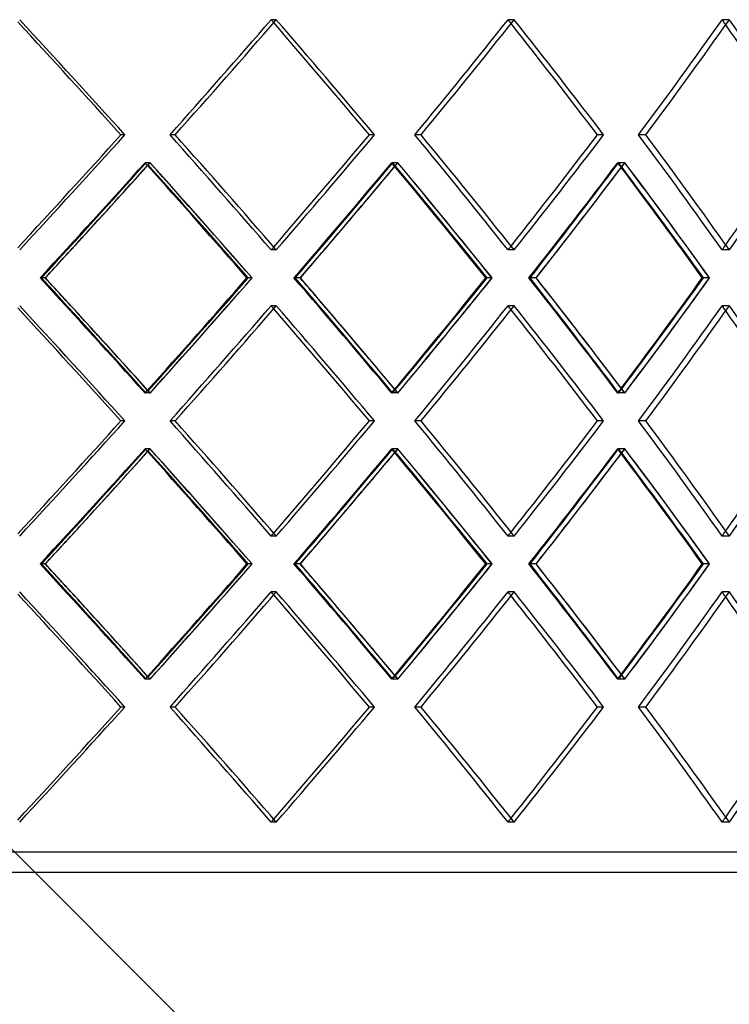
# Model space of a CAD drawing. Header units: millimetres. Extents: x -790 to 790, y -571 to 642.
# Tile 10 of 12: x 206 to 380, y -81 to 161. Entities that reach past the tile are written whole.
import ezdxf

# ---------------------------------------------------------------- set-up
doc = ezdxf.new("R2010")
doc.units = ezdxf.units.MM
doc.layers.add('HIDDEN', color=7, linetype='Continuous')
doc.layers.add('THICK', color=7, linetype='Continuous')

msp = doc.modelspace()

# ---------------------------------------------------------------- linework, layer by layer
at = {"layer": 'HIDDEN'}
for p, q in [((268.75, 160.64), (267.5, 160.64)), ((268.75, 160.64), (267.5, 160.64)), ((327.21, 160.64), (325.69, 160.64)), ((327.21, 160.64), (325.69, 160.64)), ((380.07, 160.64), (378.3, 160.64)), ((380.07, 160.64), (378.3, 160.64)), ((231.53, 132.37), (230.57, 132.37)), ((243.89, 132.37), (242.64, 132.37)), ((243.89, 132.37), (242.64, 132.37)), ((292.87, 132.37), (291.62, 132.37)), ((304.32, 132.37), (302.8, 132.37)), ((304.32, 132.37), (302.8, 132.37)), ((349.19, 132.37), (347.67, 132.37)), ((359.55, 132.37), (357.78, 132.37)), ((359.55, 132.37), (357.78, 132.37)), ((237.75, 125.51), (236.5, 125.51)), ((237.71, 125.51), (236.75, 125.51)), ((298.64, 125.51), (297.11, 125.51)), ((298.6, 125.51), (297.35, 125.51)), ((354.41, 125.51), (352.64, 125.51)), ((354.38, 125.51), (352.86, 125.51)), ((268.75, 104.09), (267.5, 104.09)), ((268.75, 104.09), (267.5, 104.09)), ((327.21, 104.09), (325.69, 104.09)), ((327.21, 104.09), (325.69, 104.09)), ((380.07, 104.09), (378.3, 104.09)), ((380.07, 104.09), (378.3, 104.09)), ((211.96, 97.23), (210.7, 97.23)), ((212.01, 97.23), (211.05, 97.23)), ((262.79, 97.23), (261.54, 97.23)), ((274.62, 97.23), (273.08, 97.23)), ((274.67, 97.23), (273.41, 97.23)), ((321.74, 97.23), (320.22, 97.23)), ((332.58, 97.23), (330.8, 97.23)), ((332.62, 97.23), (331.1, 97.23)), ((375.19, 97.23), (373.42, 97.23)), ((268.75, 90.38), (267.5, 90.38)), ((268.75, 90.38), (267.5, 90.38)), ((327.21, 90.38), (325.69, 90.38)), ((327.21, 90.38), (325.69, 90.38)), ((380.07, 90.38), (378.3, 90.38)), ((380.07, 90.38), (378.3, 90.38)), ((237.75, 68.96), (236.5, 68.96)), ((237.71, 68.96), (236.75, 68.96)), ((298.64, 68.96), (297.11, 68.96)), ((298.6, 68.96), (297.35, 68.96)), ((354.41, 68.96), (352.64, 68.96)), ((354.38, 68.96), (352.86, 68.96)), ((231.53, 62.1), (230.57, 62.1)), ((243.89, 62.1), (242.64, 62.1)), ((243.89, 62.1), (242.64, 62.1)), ((292.87, 62.1), (291.62, 62.1)), ((304.32, 62.1), (302.8, 62.1)), ((304.32, 62.1), (302.8, 62.1)), ((349.19, 62.1), (347.67, 62.1)), ((359.55, 62.1), (357.78, 62.1)), ((359.55, 62.1), (357.78, 62.1)), ((237.75, 55.24), (236.5, 55.24)), ((237.71, 55.24), (236.75, 55.24)), ((298.64, 55.24), (297.11, 55.24)), ((298.6, 55.24), (297.35, 55.24)), ((354.41, 55.24), (352.64, 55.24)), ((354.38, 55.24), (352.86, 55.24)), ((268.75, 33.82), (267.5, 33.82)), ((268.75, 33.82), (267.5, 33.82)), ((327.21, 33.82), (325.69, 33.82)), ((327.21, 33.82), (325.69, 33.82)), ((380.07, 33.82), (378.3, 33.82)), ((380.07, 33.82), (378.3, 33.82)), ((211.96, 26.97), (210.7, 26.97)), ((212.01, 26.97), (211.05, 26.97)), ((262.79, 26.97), (261.54, 26.97)), ((274.62, 26.97), (273.08, 26.97)), ((274.67, 26.97), (273.41, 26.97)), ((321.74, 26.97), (320.22, 26.97)), ((332.58, 26.97), (330.8, 26.97)), ((332.62, 26.97), (331.1, 26.97)), ((375.19, 26.97), (373.42, 26.97)), ((268.75, 20.11), (267.5, 20.11)), ((268.75, 20.11), (267.5, 20.11)), ((327.21, 20.11), (325.69, 20.11)), ((327.21, 20.11), (325.69, 20.11)), ((380.07, 20.11), (378.3, 20.11)), ((380.07, 20.11), (378.3, 20.11)), ((237.75, -1.31), (236.5, -1.31)), ((237.71, -1.31), (236.75, -1.31)), ((298.64, -1.31), (297.11, -1.31)), ((298.6, -1.31), (297.35, -1.31)), ((354.41, -1.31), (352.64, -1.31)), ((354.38, -1.31), (352.86, -1.31)), ((231.53, -8.17), (230.57, -8.17)), ((243.89, -8.17), (242.64, -8.17)), ((243.89, -8.17), (242.64, -8.17)), ((292.87, -8.17), (291.62, -8.17)), ((304.32, -8.17), (302.8, -8.17)), ((304.32, -8.17), (302.8, -8.17)), ((349.19, -8.17), (347.67, -8.17)), ((359.55, -8.17), (357.78, -8.17)), ((359.55, -8.17), (357.78, -8.17)), ((268.75, -36.44), (267.5, -36.44)), ((268.75, -36.44), (267.5, -36.44)), ((327.21, -36.44), (325.69, -36.44)), ((327.21, -36.44), (325.69, -36.44)), ((380.07, -36.44), (378.3, -36.44)), ((380.07, -36.44), (378.3, -36.44)), ((535, -43.8), (0, -43.8))]:
    msp.add_line(p, q, dxfattribs=at)
for centre, major_axis, ratio, start_param, end_param in [((0, 160.64), (-527.17, 527.17), 0.198912, -1.81978, -1.767146), ((0, 160.64), (-516.77, -516.77), 0.267949, 1.779715, 1.832596), ((0, 160.64), (516.77, 516.77), 0.267949, -1.361878, -1.308997), ((0, 160.64), (516.77, -516.77), 0.267949, 1.307648, 1.308997), ((0, 160.64), (-519.19, 519.19), 0.267949, -1.88523, -1.832596), ((0, 160.64), (-506.61, -506.61), 0.339454, 1.845165, 1.898046), ((0, 160.64), (506.61, 506.61), 0.339454, -1.296428, -1.243547), ((0, 160.64), (506.61, -506.61), 0.339454, 1.241754, 1.243547), ((0, 160.64), (-508.97, 508.97), 0.339454, -1.95068, -1.898046), ((0, 160.64), (-494.28, -494.28), 0.414214, 1.910615, 1.963495), ((0, 160.64), (494.28, 494.28), 0.414214, -1.230978, -1.178097), ((0, 160.64), (494.28, -494.28), 0.414214, 1.175761, 1.178097), ((0, 104.09), (-527.17, -527.17), 0.198912, 1.767146, 1.81978), ((0, 104.09), (-516.77, 516.77), 0.267949, -1.832596, -1.779715), ((0, 104.09), (516.77, -516.77), 0.267949, 1.308997, 1.361878), ((0, 104.09), (-519.19, -519.19), 0.267949, 1.832596, 1.88523), ((0, 104.09), (-506.61, 506.61), 0.339454, -1.898046, -1.845165), ((0, 104.09), (506.61, -506.61), 0.339454, 1.243547, 1.296428), ((0, 104.09), (-508.97, -508.97), 0.339454, 1.898046, 1.95068), ((0, 104.09), (-494.28, 494.28), 0.414214, -1.963495, -1.910615), ((0, 104.09), (494.28, -494.28), 0.414214, 1.178097, 1.230978), ((0, 160.64), (-516.77, -516.77), 0.267949, 1.713791, 1.766879), ((0, 90.38), (524.72, 524.72), 0.198912, -1.361633, -1.30873), ((0, 90.38), (-516.77, 516.77), 0.267949, -1.768145, -1.766879), ((0, 160.64), (-519.19, -519.19), 0.267949, 1.765885, 1.767185), ((0, 90.38), (-519.19, 519.19), 0.267949, -1.819841, -1.767185), ((0, 160.64), (-506.61, -506.61), 0.339454, 1.77924, 1.832328), ((0, 90.38), (516.77, 516.77), 0.267949, -1.296183, -1.24328), ((0, 90.38), (-506.61, 506.61), 0.339454, -1.834004, -1.832328), ((0, 160.64), (516.77, -516.77), 0.267949, 1.241872, 1.24328), ((0, 160.64), (-508.97, -508.97), 0.339454, 1.830928, 1.832635), ((0, 90.38), (-508.97, 508.97), 0.339454, -1.885291, -1.832635), ((0, 160.64), (-494.28, -494.28), 0.414214, 1.84469, 1.897778), ((0, 90.38), (506.61, 506.61), 0.339454, -1.230733, -1.17783), ((0, 90.38), (-494.28, 494.28), 0.414214, -1.899941, -1.897778), ((0, 160.64), (506.61, -506.61), 0.339454, 1.175934, 1.17783), ((0, 160.64), (-496.59, -496.59), 0.414214, 1.895893, 1.898084), ((0, 90.38), (-496.59, 496.59), 0.414214, -1.950741, -1.898084), ((0, 160.64), (-519.19, -519.19), 0.267949, 1.714346, 1.732704), ((0, 160.64), (-508.97, -508.97), 0.339454, 1.779796, 1.798154), ((0, 160.64), (-496.59, -496.59), 0.414214, 1.845245, 1.863604), ((0, 104.09), (516.77, 516.77), 0.267949, -1.308997, -1.307648), ((0, 104.09), (506.61, 506.61), 0.339454, -1.243547, -1.241754), ((0, 104.09), (494.28, 494.28), 0.414214, -1.178097, -1.175761), ((0, 33.82), (-516.77, 516.77), 0.267949, -1.766879, -1.713791), ((0, 104.09), (524.72, -524.72), 0.198912, 1.30873, 1.361633), ((0, 33.82), (-519.19, 519.19), 0.267949, -1.732704, -1.714346), ((0, 104.09), (-519.19, -519.19), 0.267949, 1.767185, 1.819841), ((0, 33.82), (-506.61, 506.61), 0.339454, -1.832328, -1.77924), ((0, 104.09), (516.77, -516.77), 0.267949, 1.24328, 1.296183), ((0, 33.82), (-508.97, 508.97), 0.339454, -1.798154, -1.779796), ((0, 104.09), (-508.97, -508.97), 0.339454, 1.832635, 1.885291), ((0, 33.82), (-494.28, 494.28), 0.414214, -1.897778, -1.84469), ((0, 104.09), (506.61, -506.61), 0.339454, 1.17783, 1.230733), ((0, 33.82), (-496.59, 496.59), 0.414214, -1.863604, -1.845245), ((0, 104.09), (-496.59, -496.59), 0.414214, 1.898084, 1.950741), ((0, 90.38), (-527.17, 527.17), 0.198912, -1.81978, -1.767146), ((0, 90.38), (-516.77, -516.77), 0.267949, 1.779715, 1.832596), ((0, 90.38), (516.77, 516.77), 0.267949, -1.361878, -1.308997), ((0, 90.38), (516.77, -516.77), 0.267949, 1.307648, 1.308997), ((0, 90.38), (-519.19, 519.19), 0.267949, -1.88523, -1.832596), ((0, 90.38), (-506.61, -506.61), 0.339454, 1.845165, 1.898046), ((0, 90.38), (506.61, 506.61), 0.339454, -1.296428, -1.243547), ((0, 90.38), (506.61, -506.61), 0.339454, 1.241754, 1.243547), ((0, 90.38), (-508.97, 508.97), 0.339454, -1.95068, -1.898046), ((0, 90.38), (-494.28, -494.28), 0.414214, 1.910615, 1.963495), ((0, 90.38), (494.28, 494.28), 0.414214, -1.230978, -1.178097), ((0, 90.38), (494.28, -494.28), 0.414214, 1.175761, 1.178097), ((0, 33.82), (-496.59, 496.59), 0.414214, -1.898084, -1.895893), ((0, 104.09), (-516.77, -516.77), 0.267949, 1.766879, 1.768145), ((0, 33.82), (-519.19, 519.19), 0.267949, -1.767185, -1.765885), ((0, 104.09), (-506.61, -506.61), 0.339454, 1.832328, 1.834004), ((0, 33.82), (516.77, 516.77), 0.267949, -1.24328, -1.241872), ((0, 33.82), (-508.97, 508.97), 0.339454, -1.832635, -1.830928), ((0, 104.09), (-494.28, -494.28), 0.414214, 1.897778, 1.899941), ((0, 33.82), (506.61, 506.61), 0.339454, -1.17783, -1.175934), ((0, 33.82), (-527.17, -527.17), 0.198912, 1.767146, 1.81978), ((0, 33.82), (-516.77, 516.77), 0.267949, -1.832596, -1.779715), ((0, 33.82), (516.77, -516.77), 0.267949, 1.308997, 1.361878), ((0, 33.82), (-519.19, -519.19), 0.267949, 1.832596, 1.88523), ((0, 33.82), (-506.61, 506.61), 0.339454, -1.898046, -1.845165), ((0, 33.82), (506.61, -506.61), 0.339454, 1.243547, 1.296428), ((0, 33.82), (-508.97, -508.97), 0.339454, 1.898046, 1.95068), ((0, 33.82), (-494.28, 494.28), 0.414214, -1.963495, -1.910615), ((0, 33.82), (494.28, -494.28), 0.414214, 1.178097, 1.230978), ((0, 90.38), (-516.77, -516.77), 0.267949, 1.713791, 1.766879), ((0, 20.11), (524.72, 524.72), 0.198912, -1.361633, -1.30873), ((0, 20.11), (-516.77, 516.77), 0.267949, -1.768145, -1.766879), ((0, 90.38), (-519.19, -519.19), 0.267949, 1.765885, 1.767185), ((0, 20.11), (-519.19, 519.19), 0.267949, -1.819841, -1.767185), ((0, 90.38), (-506.61, -506.61), 0.339454, 1.77924, 1.832328), ((0, 20.11), (516.77, 516.77), 0.267949, -1.296183, -1.24328), ((0, 20.11), (-506.61, 506.61), 0.339454, -1.834004, -1.832328), ((0, 90.38), (516.77, -516.77), 0.267949, 1.241872, 1.24328), ((0, 90.38), (-508.97, -508.97), 0.339454, 1.830928, 1.832635), ((0, 20.11), (-508.97, 508.97), 0.339454, -1.885291, -1.832635), ((0, 90.38), (-494.28, -494.28), 0.414214, 1.84469, 1.897778), ((0, 20.11), (506.61, 506.61), 0.339454, -1.230733, -1.17783), ((0, 20.11), (-494.28, 494.28), 0.414214, -1.899941, -1.897778), ((0, 90.38), (506.61, -506.61), 0.339454, 1.175934, 1.17783), ((0, 90.38), (-496.59, -496.59), 0.414214, 1.895893, 1.898084), ((0, 20.11), (-496.59, 496.59), 0.414214, -1.950741, -1.898084), ((0, 90.38), (-519.19, -519.19), 0.267949, 1.714346, 1.732704), ((0, 90.38), (-508.97, -508.97), 0.339454, 1.779796, 1.798154), ((0, 90.38), (-496.59, -496.59), 0.414214, 1.845245, 1.863604), ((0, 33.82), (516.77, 516.77), 0.267949, -1.308997, -1.307648), ((0, 33.82), (506.61, 506.61), 0.339454, -1.243547, -1.241754), ((0, 33.82), (494.28, 494.28), 0.414214, -1.178097, -1.175761), ((0, -36.44), (-516.77, 516.77), 0.267949, -1.766879, -1.713791), ((0, 33.82), (524.72, -524.72), 0.198912, 1.30873, 1.361633), ((0, -36.44), (-519.19, 519.19), 0.267949, -1.732704, -1.714346), ((0, 33.82), (-519.19, -519.19), 0.267949, 1.767185, 1.819841), ((0, -36.44), (-506.61, 506.61), 0.339454, -1.832328, -1.77924), ((0, 33.82), (516.77, -516.77), 0.267949, 1.24328, 1.296183), ((0, -36.44), (-508.97, 508.97), 0.339454, -1.798154, -1.779796), ((0, 33.82), (-508.97, -508.97), 0.339454, 1.832635, 1.885291), ((0, -36.44), (-494.28, 494.28), 0.414214, -1.897778, -1.84469), ((0, 33.82), (506.61, -506.61), 0.339454, 1.17783, 1.230733), ((0, -36.44), (-496.59, 496.59), 0.414214, -1.863604, -1.845245), ((0, 33.82), (-496.59, -496.59), 0.414214, 1.898084, 1.950741), ((0, 20.11), (-527.17, 527.17), 0.198912, -1.81978, -1.767146), ((0, 20.11), (-516.77, -516.77), 0.267949, 1.779715, 1.832596), ((0, 20.11), (516.77, 516.77), 0.267949, -1.361878, -1.308997), ((0, 20.11), (516.77, -516.77), 0.267949, 1.307648, 1.308997), ((0, 20.11), (-519.19, 519.19), 0.267949, -1.88523, -1.832596), ((0, 20.11), (-506.61, -506.61), 0.339454, 1.845165, 1.898046), ((0, 20.11), (506.61, 506.61), 0.339454, -1.296428, -1.243547), ((0, 20.11), (506.61, -506.61), 0.339454, 1.241754, 1.243547), ((0, 20.11), (-508.97, 508.97), 0.339454, -1.95068, -1.898046), ((0, 20.11), (-494.28, -494.28), 0.414214, 1.910615, 1.963495), ((0, 20.11), (494.28, 494.28), 0.414214, -1.230978, -1.178097), ((0, 20.11), (494.28, -494.28), 0.414214, 1.175761, 1.178097), ((0, 33.82), (-516.77, -516.77), 0.267949, 1.766879, 1.768145), ((0, -36.44), (-519.19, 519.19), 0.267949, -1.767185, -1.765885), ((0, 33.82), (-506.61, -506.61), 0.339454, 1.832328, 1.834004), ((0, -36.44), (516.77, 516.77), 0.267949, -1.24328, -1.241872), ((0, -36.44), (-508.97, 508.97), 0.339454, -1.832635, -1.830928), ((0, 33.82), (-494.28, -494.28), 0.414214, 1.897778, 1.899941), ((0, -36.44), (506.61, 506.61), 0.339454, -1.17783, -1.175934), ((0, -36.44), (-496.59, 496.59), 0.414214, -1.898084, -1.895893), ((0, -36.44), (-527.17, -527.17), 0.198912, 1.767146, 1.81978), ((0, -36.44), (-516.77, 516.77), 0.267949, -1.832596, -1.779715), ((0, -36.44), (516.77, -516.77), 0.267949, 1.308997, 1.361878), ((0, -36.44), (-519.19, -519.19), 0.267949, 1.832596, 1.88523), ((0, -36.44), (-506.61, 506.61), 0.339454, -1.898046, -1.845165), ((0, -36.44), (506.61, -506.61), 0.339454, 1.243547, 1.296428), ((0, -36.44), (-508.97, -508.97), 0.339454, 1.898046, 1.95068), ((0, -36.44), (-494.28, 494.28), 0.414214, -1.963495, -1.910615), ((0, -36.44), (494.28, -494.28), 0.414214, 1.178097, 1.230978), ((0, -36.44), (516.77, 516.77), 0.267949, -1.308997, -1.307648), ((0, -36.44), (506.61, 506.61), 0.339454, -1.243547, -1.241754), ((0, -36.44), (494.28, 494.28), 0.414214, -1.178097, -1.175761)]:
    msp.add_ellipse(centre, major_axis=major_axis, ratio=ratio, start_param=start_param, end_param=end_param, dxfattribs=at)
at = {"layer": 'THICK'}
for p, q in [((0, 160.64), (537.5, -376.86)), ((231.53, 132.37), (230.57, 132.37)), ((292.87, 132.37), (291.62, 132.37)), ((349.19, 132.37), (347.67, 132.37)), ((262.84, 97.23), (261.88, 97.23)), ((321.79, 97.23), (320.53, 97.23)), ((375.23, 97.23), (373.7, 97.23)), ((231.53, 62.1), (230.57, 62.1)), ((292.87, 62.1), (291.62, 62.1)), ((349.19, 62.1), (347.67, 62.1)), ((262.84, 26.97), (261.88, 26.97)), ((321.79, 26.97), (320.53, 26.97)), ((375.23, 26.97), (373.7, 26.97)), ((231.53, -8.17), (230.57, -8.17)), ((292.87, -8.17), (291.62, -8.17)), ((349.19, -8.17), (347.67, -8.17)), ((537.5, -48.8), (0, -48.8))]:
    msp.add_line(p, q, dxfattribs=at)
for centre, major_axis, ratio, start_param, end_param in [((0, 160.64), (524.72, -524.72), 0.198912, 1.321566, 1.373479), ((0, 160.64), (527.17, -527.17), 0.198912, 1.321812, 1.374447), ((0, 160.64), (519.19, 519.19), 0.267949, -1.361631, -1.308997), ((0, 160.64), (516.77, -516.77), 0.267949, 1.256116, 1.307648), ((0, 160.64), (519.19, -519.19), 0.267949, 1.256362, 1.308997), ((0, 160.64), (508.97, 508.97), 0.339454, -1.296182, -1.243547), ((0, 160.64), (506.61, -506.61), 0.339454, 1.190666, 1.241754), ((0, 160.64), (508.97, -508.97), 0.339454, 1.190913, 1.243547), ((0, 160.64), (496.59, 496.59), 0.414214, -1.230732, -1.178097), ((0, 160.64), (496.59, -496.59), 0.414214, 1.125463, 1.178097), ((0, 160.64), (494.28, -494.28), 0.414214, 1.125217, 1.175761), ((0, 104.09), (524.72, 524.72), 0.198912, -1.373479, -1.321566), ((0, 104.09), (527.17, 527.17), 0.198912, -1.374447, -1.321812), ((0, 104.09), (519.19, -519.19), 0.267949, 1.308997, 1.361631), ((0, 104.09), (516.77, 516.77), 0.267949, -1.307648, -1.256116), ((0, 104.09), (519.19, 519.19), 0.267949, -1.308997, -1.256362), ((0, 104.09), (508.97, -508.97), 0.339454, 1.243547, 1.296182), ((0, 104.09), (506.61, 506.61), 0.339454, -1.241754, -1.190666), ((0, 104.09), (508.97, 508.97), 0.339454, -1.243547, -1.190913), ((0, 104.09), (496.59, -496.59), 0.414214, 1.178097, 1.230732), ((0, 104.09), (494.28, 494.28), 0.414214, -1.175761, -1.125217), ((0, 104.09), (496.59, 496.59), 0.414214, -1.178097, -1.125463), ((0, 90.38), (527.17, 527.17), 0.198912, -1.361692, -1.309036), ((0, 160.64), (-519.19, -519.19), 0.267949, 1.732704, 1.765885), ((0, 90.38), (-516.77, 516.77), 0.267949, -1.819782, -1.768145), ((0, 160.64), (524.72, -524.72), 0.198912, 1.255642, 1.307731), ((0, 160.64), (527.17, -527.17), 0.198912, 1.256197, 1.309036), ((0, 90.38), (519.19, 519.19), 0.267949, -1.296242, -1.243586), ((0, 160.64), (-508.97, -508.97), 0.339454, 1.798154, 1.830928), ((0, 90.38), (-506.61, 506.61), 0.339454, -1.885232, -1.834004), ((0, 160.64), (516.77, -516.77), 0.267949, 1.190192, 1.241872), ((0, 160.64), (519.19, -519.19), 0.267949, 1.190747, 1.243586), ((0, 90.38), (508.97, 508.97), 0.339454, -1.230793, -1.178136), ((0, 160.64), (-496.59, -496.59), 0.414214, 1.863604, 1.895893), ((0, 90.38), (-494.28, 494.28), 0.414214, -1.950681, -1.899941), ((0, 160.64), (506.61, -506.61), 0.339454, 1.124742, 1.175934), ((0, 160.64), (508.97, -508.97), 0.339454, 1.125297, 1.178136), ((0, 104.09), (527.17, -527.17), 0.198912, 1.309036, 1.361692), ((0, 104.09), (-516.77, -516.77), 0.267949, 1.768145, 1.819782), ((0, 33.82), (524.72, 524.72), 0.198912, -1.307731, -1.255642), ((0, 33.82), (527.17, 527.17), 0.198912, -1.309036, -1.256197), ((0, 104.09), (519.19, -519.19), 0.267949, 1.243586, 1.296242), ((0, 104.09), (-506.61, -506.61), 0.339454, 1.834004, 1.885232), ((0, 33.82), (516.77, 516.77), 0.267949, -1.241872, -1.190192), ((0, 33.82), (519.19, 519.19), 0.267949, -1.243586, -1.190747), ((0, 104.09), (508.97, -508.97), 0.339454, 1.178136, 1.230793), ((0, 104.09), (-494.28, -494.28), 0.414214, 1.899941, 1.950681), ((0, 33.82), (506.61, 506.61), 0.339454, -1.175934, -1.124742), ((0, 33.82), (508.97, 508.97), 0.339454, -1.178136, -1.125297), ((0, 90.38), (524.72, -524.72), 0.198912, 1.321566, 1.373479), ((0, 90.38), (527.17, -527.17), 0.198912, 1.321812, 1.374447), ((0, 90.38), (519.19, 519.19), 0.267949, -1.361631, -1.308997), ((0, 90.38), (516.77, -516.77), 0.267949, 1.256116, 1.307648), ((0, 90.38), (519.19, -519.19), 0.267949, 1.256362, 1.308997), ((0, 90.38), (508.97, 508.97), 0.339454, -1.296182, -1.243547), ((0, 90.38), (508.97, -508.97), 0.339454, 1.190913, 1.243547), ((0, 90.38), (496.59, 496.59), 0.414214, -1.230732, -1.178097), ((0, 90.38), (496.59, -496.59), 0.414214, 1.125463, 1.178097), ((0, 33.82), (-519.19, 519.19), 0.267949, -1.765885, -1.732704), ((0, 33.82), (-508.97, 508.97), 0.339454, -1.830928, -1.798154), ((0, 90.38), (506.61, -506.61), 0.339454, 1.190666, 1.241754), ((0, 33.82), (-496.59, 496.59), 0.414214, -1.895893, -1.863604), ((0, 90.38), (494.28, -494.28), 0.414214, 1.125217, 1.175761), ((0, 33.82), (524.72, 524.72), 0.198912, -1.373479, -1.321566), ((0, 33.82), (527.17, 527.17), 0.198912, -1.374447, -1.321812), ((0, 33.82), (519.19, -519.19), 0.267949, 1.308997, 1.361631), ((0, 33.82), (516.77, 516.77), 0.267949, -1.307648, -1.256116), ((0, 33.82), (519.19, 519.19), 0.267949, -1.308997, -1.256362), ((0, 33.82), (508.97, -508.97), 0.339454, 1.243547, 1.296182), ((0, 33.82), (506.61, 506.61), 0.339454, -1.241754, -1.190666), ((0, 33.82), (508.97, 508.97), 0.339454, -1.243547, -1.190913), ((0, 33.82), (496.59, -496.59), 0.414214, 1.178097, 1.230732), ((0, 33.82), (494.28, 494.28), 0.414214, -1.175761, -1.125217), ((0, 33.82), (496.59, 496.59), 0.414214, -1.178097, -1.125463), ((0, 20.11), (527.17, 527.17), 0.198912, -1.361692, -1.309036), ((0, 90.38), (-519.19, -519.19), 0.267949, 1.732704, 1.765885), ((0, 20.11), (-516.77, 516.77), 0.267949, -1.819782, -1.768145), ((0, 90.38), (524.72, -524.72), 0.198912, 1.255642, 1.307731), ((0, 90.38), (527.17, -527.17), 0.198912, 1.256197, 1.309036), ((0, 20.11), (519.19, 519.19), 0.267949, -1.296242, -1.243586), ((0, 90.38), (-508.97, -508.97), 0.339454, 1.798154, 1.830928), ((0, 20.11), (-506.61, 506.61), 0.339454, -1.885232, -1.834004), ((0, 90.38), (516.77, -516.77), 0.267949, 1.190192, 1.241872), ((0, 90.38), (519.19, -519.19), 0.267949, 1.190747, 1.243586), ((0, 20.11), (508.97, 508.97), 0.339454, -1.230793, -1.178136), ((0, 90.38), (-496.59, -496.59), 0.414214, 1.863604, 1.895893), ((0, 20.11), (-494.28, 494.28), 0.414214, -1.950681, -1.899941), ((0, 90.38), (506.61, -506.61), 0.339454, 1.124742, 1.175934), ((0, 90.38), (508.97, -508.97), 0.339454, 1.125297, 1.178136), ((0, 33.82), (527.17, -527.17), 0.198912, 1.309036, 1.361692), ((0, 33.82), (-516.77, -516.77), 0.267949, 1.768145, 1.819782), ((0, -36.44), (524.72, 524.72), 0.198912, -1.307731, -1.255642), ((0, -36.44), (527.17, 527.17), 0.198912, -1.309036, -1.256197), ((0, 33.82), (519.19, -519.19), 0.267949, 1.243586, 1.296242), ((0, 33.82), (-506.61, -506.61), 0.339454, 1.834004, 1.885232), ((0, -36.44), (516.77, 516.77), 0.267949, -1.241872, -1.190192), ((0, -36.44), (519.19, 519.19), 0.267949, -1.243586, -1.190747), ((0, 33.82), (508.97, -508.97), 0.339454, 1.178136, 1.230793), ((0, 33.82), (-494.28, -494.28), 0.414214, 1.899941, 1.950681), ((0, -36.44), (506.61, 506.61), 0.339454, -1.175934, -1.124742), ((0, -36.44), (508.97, 508.97), 0.339454, -1.178136, -1.125297), ((0, 20.11), (524.72, -524.72), 0.198912, 1.321566, 1.373479), ((0, 20.11), (527.17, -527.17), 0.198912, 1.321812, 1.374447), ((0, 20.11), (519.19, 519.19), 0.267949, -1.361631, -1.308997), ((0, 20.11), (516.77, -516.77), 0.267949, 1.256116, 1.307648), ((0, 20.11), (519.19, -519.19), 0.267949, 1.256362, 1.308997), ((0, 20.11), (508.97, 508.97), 0.339454, -1.296182, -1.243547), ((0, 20.11), (508.97, -508.97), 0.339454, 1.190913, 1.243547), ((0, 20.11), (496.59, 496.59), 0.414214, -1.230732, -1.178097), ((0, 20.11), (496.59, -496.59), 0.414214, 1.125463, 1.178097), ((0, -36.44), (-519.19, 519.19), 0.267949, -1.765885, -1.732704), ((0, -36.44), (-508.97, 508.97), 0.339454, -1.830928, -1.798154), ((0, 20.11), (506.61, -506.61), 0.339454, 1.190666, 1.241754), ((0, -36.44), (-496.59, 496.59), 0.414214, -1.895893, -1.863604), ((0, 20.11), (494.28, -494.28), 0.414214, 1.125217, 1.175761), ((0, -36.44), (524.72, 524.72), 0.198912, -1.373479, -1.321566), ((0, -36.44), (527.17, 527.17), 0.198912, -1.374447, -1.321812), ((0, -36.44), (519.19, -519.19), 0.267949, 1.308997, 1.361631), ((0, -36.44), (516.77, 516.77), 0.267949, -1.307648, -1.256116), ((0, -36.44), (519.19, 519.19), 0.267949, -1.308997, -1.256362), ((0, -36.44), (508.97, -508.97), 0.339454, 1.243547, 1.296182), ((0, -36.44), (506.61, 506.61), 0.339454, -1.241754, -1.190666), ((0, -36.44), (508.97, 508.97), 0.339454, -1.243547, -1.190913), ((0, -36.44), (496.59, -496.59), 0.414214, 1.178097, 1.230732), ((0, -36.44), (494.28, 494.28), 0.414214, -1.175761, -1.125217), ((0, -36.44), (496.59, 496.59), 0.414214, -1.178097, -1.125463)]:
    msp.add_ellipse(centre, major_axis=major_axis, ratio=ratio, start_param=start_param, end_param=end_param, dxfattribs=at)

doc.saveas('drawing.dxf')
